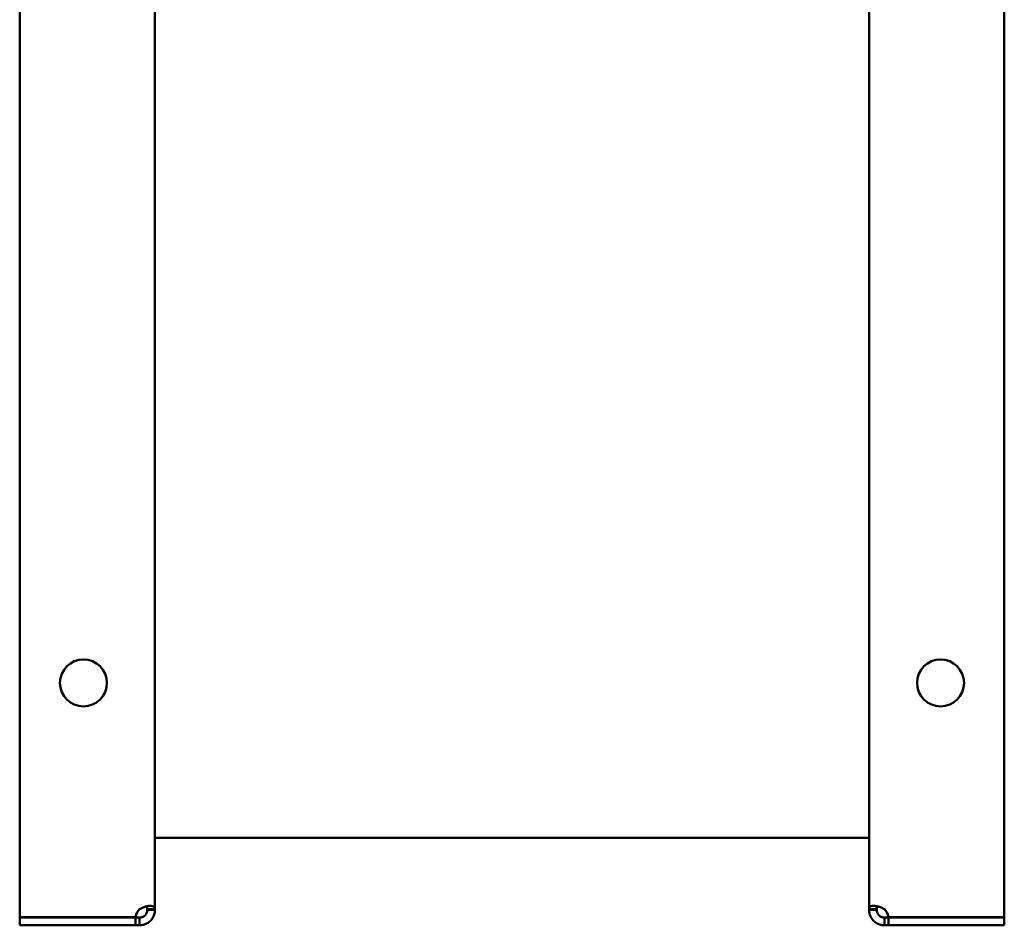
# Model space of a CAD drawing. Header units: millimetres. Extents: x 1066 to 1559, y 677 to 1180.
# Tile 1 of 5: x 1349 to 1542, y 677 to 854. Entities that reach past the tile are written whole.
import ezdxf

# ---------------------------------------------------------------- set-up
doc = ezdxf.new("R2010")
doc.units = ezdxf.units.MM
doc.header["$LTSCALE"] = 6.25
doc.layers.add('Widoczne (ISO)', color=7, linetype='Continuous', lineweight=50)

msp = doc.modelspace()

# ---------------------------------------------------------------- linework, layer by layer
at = {"layer": 'Widoczne (ISO)'}
for p, q in [((1348.75, 678.23), (1348.75, 1178.02)), ((1541.75, 1178.02), (1541.75, 678.23)), ((1375.25, 1176.49), (1375.25, 679.76)), ((1515.25, 679.76), (1515.25, 1176.49)), ((1375.25, 693.78), (1515.25, 693.78)), ((1373.75, 679.63), (1373.75, 679.76)), ((1373.75, 679.76), (1374.37, 679.76)), ((1374.37, 679.63), (1373.75, 679.63)), ((1374.37, 679.76), (1375.25, 679.76)), ((1375.25, 679.63), (1374.37, 679.63)), ((1375.25, 679.76), (1375.25, 679.63)), ((1515.25, 679.63), (1515.25, 679.76)), ((1515.25, 679.76), (1516.13, 679.76)), ((1516.13, 679.63), (1515.25, 679.63)), ((1516.13, 679.76), (1516.75, 679.76)), ((1516.75, 679.63), (1516.13, 679.63)), ((1516.75, 679.76), (1516.75, 679.63)), ((1348.75, 678.23), (1371.46, 678.23)), ((1348.75, 678.13), (1371.46, 678.13)), ((1348.75, 678.13), (1348.75, 676.63)), ((1371.46, 676.63), (1371.46, 678.13)), ((1371.46, 678.13), (1372.25, 678.13)), ((1372.25, 678.13), (1372.25, 677.5)), ((1372.25, 677.5), (1372.25, 676.63)), ((1518.25, 677.5), (1518.25, 678.13)), ((1518.25, 678.13), (1519.04, 678.13)), ((1518.25, 676.63), (1518.25, 677.5)), ((1519.04, 678.23), (1541.75, 678.23)), ((1519.04, 678.13), (1519.04, 676.63)), ((1541.75, 678.13), (1519.04, 678.13)), ((1541.75, 678.13), (1541.75, 676.63)), ((1348.75, 676.63), (1371.46, 676.63)), ((1372.25, 676.63), (1371.46, 676.63)), ((1519.04, 676.63), (1518.25, 676.63)), ((1519.04, 676.63), (1541.75, 676.63))]:
    msp.add_line(p, q, dxfattribs=at)
for centre in [(1361.25, 724.13), (1529.25, 724.13)]:
    msp.add_circle(centre, 4.6, dxfattribs=at)
for centre, start, end in [((1373.95, 677.93), 132.7331, 173.1896), ((1516.55, 677.93), 6.8104, 47.2669)]:
    msp.add_arc(centre, 2.5, start, end, dxfattribs=at)
for points, knots in [([(1372.25, 679.76), (1372.42, 679.88), (1372.66, 680.01), (1373.18, 680.22), (1373.42, 680.29), (1373.93, 680.41), (1374.2, 680.43), (1374.65, 680.42), (1374.84, 680.38), (1375.07, 680.26), (1375.14, 680.19), (1375.23, 680.01), (1375.25, 679.9), (1375.25, 679.76)], [-0.519711, -0.519711, -0.519711, -0.519711, -0.4228826, -0.4228826, -0.3445968, -0.3445968, -0.2441002, -0.2441002, -0.1435568, -0.1435568, -0.0730439, -0.0730439, 0, 0, 0, 0]), ([(1372.25, 678.13), (1372.28, 678.13), (1372.32, 678.13), (1372.39, 678.13), (1372.43, 678.14), (1372.54, 678.15), (1372.61, 678.17), (1372.81, 678.23), (1372.93, 678.28), (1373.13, 678.4), (1373.23, 678.48), (1373.4, 678.66), (1373.48, 678.75), (1373.59, 678.95), (1373.65, 679.06), (1373.71, 679.27), (1373.72, 679.34), (1373.74, 679.45), (1373.74, 679.49), (1373.75, 679.56), (1373.75, 679.59), (1373.75, 679.63)], [-0.3391334, -0.3391334, -0.3391334, -0.3391334, -0.3205588, -0.3205588, -0.3026187, -0.3026187, -0.2703699, -0.2703699, -0.2180848, -0.2180848, -0.1644726, -0.1644726, -0.1108179, -0.1108179, -0.0611959, -0.0611959, -0.0324654, -0.0324654, -0.016514, -0.016514, 0, 0, 0, 0]), ([(1375.25, 679.63), (1375.25, 679.45), (1375.24, 679.22), (1375.11, 678.69), (1375.03, 678.46), (1374.76, 677.94), (1374.56, 677.68), (1374.07, 677.22), (1373.8, 677.04), (1373.3, 676.8), (1373.09, 676.74), (1372.66, 676.64), (1372.45, 676.63), (1372.25, 676.63)], [0, 0, 0, 0, 0.0619276, 0.0619276, 0.1119961, 0.1119961, 0.1762696, 0.1762696, 0.2405732, 0.2405732, 0.2856704, 0.2856704, 0.3323864, 0.3323864, 0.3323864, 0.3323864]), ([(1373.75, 679.76), (1373.75, 679.81), (1373.75, 679.85), (1373.74, 679.94), (1373.74, 679.97), (1373.72, 680.08), (1373.71, 680.14), (1373.66, 680.25), (1373.63, 680.3), (1373.59, 680.33)], [0, 0, 0, 0, 0.01683584, 0.01683584, 0.03309654, 0.03309654, 0.06232653, 0.06232653, 0.09351013, 0.09351013, 0.09351013, 0.09351013]), ([(1515.25, 679.76), (1515.25, 679.88), (1515.26, 680.01), (1515.39, 680.22), (1515.47, 680.29), (1515.74, 680.41), (1515.94, 680.43), (1516.43, 680.42), (1516.7, 680.38), (1517.2, 680.26), (1517.41, 680.19), (1517.84, 680.01), (1518.05, 679.9), (1518.25, 679.76)], [0, 0, 0, 0, 0.0619276, 0.0619276, 0.1119961, 0.1119961, 0.1762696, 0.1762696, 0.2405732, 0.2405732, 0.2856704, 0.2856704, 0.3323864, 0.3323864, 0.3323864, 0.3323864]), ([(1518.25, 676.63), (1518.08, 676.63), (1517.84, 676.64), (1517.32, 676.76), (1517.08, 676.85), (1516.57, 677.12), (1516.3, 677.32), (1515.85, 677.8), (1515.66, 678.08), (1515.43, 678.58), (1515.36, 678.79), (1515.27, 679.22), (1515.25, 679.42), (1515.25, 679.63)], [-0.519711, -0.519711, -0.519711, -0.519711, -0.4228826, -0.4228826, -0.3445968, -0.3445968, -0.2441002, -0.2441002, -0.1435568, -0.1435568, -0.0730439, -0.0730439, 0, 0, 0, 0]), ([(1516.91, 680.33), (1516.87, 680.3), (1516.84, 680.25), (1516.79, 680.14), (1516.78, 680.07), (1516.76, 679.97), (1516.76, 679.93), (1516.75, 679.85), (1516.75, 679.81), (1516.75, 679.76)], [-0.09449602, -0.09449602, -0.09449602, -0.09449602, -0.0611959, -0.0611959, -0.03246542, -0.03246542, -0.01651402, -0.01651402, 0, 0, 0, 0]), ([(1516.75, 679.63), (1516.75, 679.59), (1516.75, 679.55), (1516.76, 679.48), (1516.76, 679.45), (1516.78, 679.34), (1516.79, 679.26), (1516.85, 679.06), (1516.91, 678.95), (1517.03, 678.75), (1517.1, 678.65), (1517.28, 678.47), (1517.38, 678.4), (1517.57, 678.28), (1517.69, 678.23), (1517.9, 678.17), (1517.97, 678.15), (1518.07, 678.13), (1518.11, 678.13), (1518.18, 678.13), (1518.22, 678.13), (1518.25, 678.13)], [0, 0, 0, 0, 0.0168358, 0.0168358, 0.0330965, 0.0330965, 0.0623265, 0.0623265, 0.1097172, 0.1097172, 0.1583108, 0.1583108, 0.206943, 0.206943, 0.2519199, 0.2519199, 0.2779609, 0.2779609, 0.2924191, 0.2924191, 0.3073872, 0.3073872, 0.3073872, 0.3073872])]:
    msp.add_open_spline(points, degree=3, knots=knots, dxfattribs=at)

doc.saveas('drawing.dxf')
